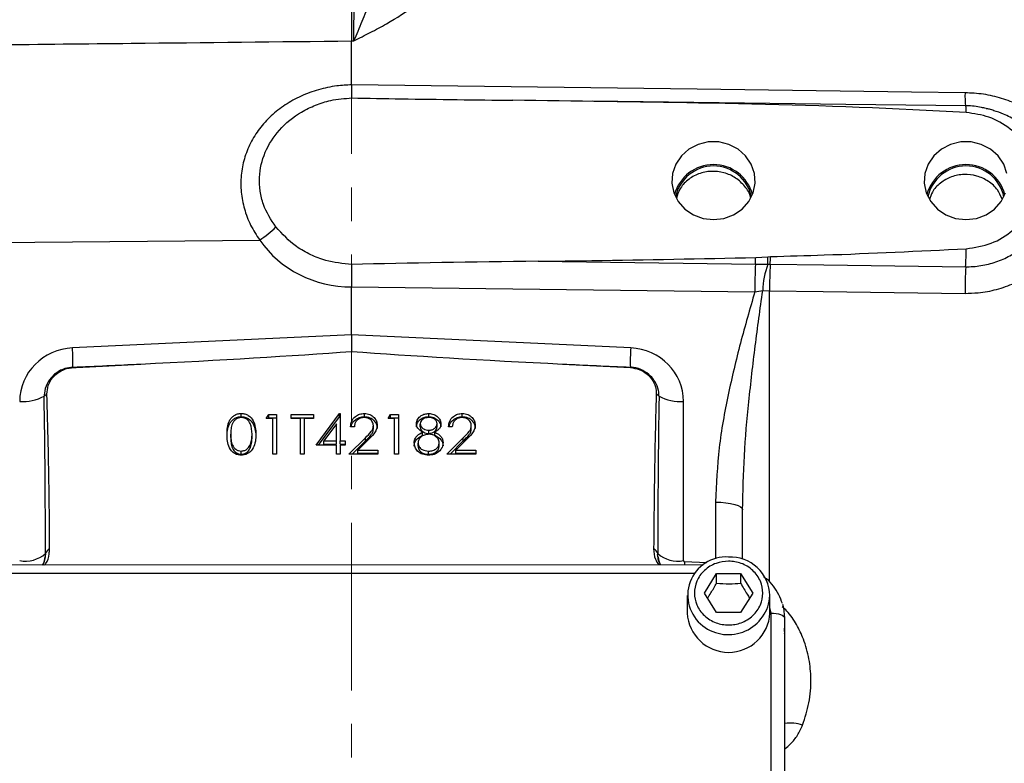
# Model space of a CAD drawing. Header units: inches. Extents: x 0.6 to 16.3, y 0.2 to 11.5.
# Tile 4 of 10: x 3 to 5.9, y 6.7 to 9. Entities that reach past the tile are written whole.
import ezdxf

# ---------------------------------------------------------------- set-up
doc = ezdxf.new("R2010")
doc.units = ezdxf.units.IN
doc.header["$MEASUREMENT"] = 0
doc.linetypes.add('CENTERX2', pattern=[0.8, 0.5, -0.1, 0.1, -0.1])
doc.styles.add('SLDTEXTSTYLE0', font='TXT', dxfattribs={"width": 0.75})
doc.dimstyles.new('SLDDIMSTYLE1', dxfattribs={"dimtxt": 0.137795, "dimasz": 0.14, "dimexe": 0, "dimexo": 0.0625, "dimgap": 0.034449, "dimtad": 0, "dimdec": 1, "dimlfac": 1.5, "dimrnd": 1e-09, "dimzin": 12, "dimdsep": 46, "dimtxsty": 'SLDTEXTSTYLE0', "dimblk1": 'CLOSED', "dimblk2": 'CLOSED', "dimsah": 1, "dimcen": 0.09, "dimadec": 0, "dimazin": 3, "dimtfac": 1, "dimtdec": 1, "dimtofl": 0, "dimtmove": 0, "dimatfit": 3, "dimldrblk": 'CLOSED', "dimfxl": 0, "dimfrac": 2, "dimtolj": 1, "dimtzin": 12, "dimarcsym": 0})
doc.dimstyles.new('SLDDIMSTYLE3', dxfattribs={"dimtxt": 0.137795, "dimasz": 0.14, "dimexe": 0, "dimexo": 0.0625, "dimgap": 0.034449, "dimtad": 0, "dimdec": 1, "dimlfac": 1.5, "dimrnd": 1e-09, "dimzin": 4, "dimdsep": 46, "dimtxsty": 'SLDTEXTSTYLE0', "dimblk1": 'CLOSED', "dimblk2": 'CLOSED', "dimsah": 1, "dimcen": 0.09, "dimadec": 0, "dimazin": 1, "dimtfac": 1, "dimtdec": 1, "dimtofl": 0, "dimtmove": 0, "dimatfit": 3, "dimldrblk": 'CLOSED', "dimfxl": 0, "dimfrac": 2, "dimtolj": 1, "dimtzin": 12, "dimarcsym": 0})

# ---------------------------------------------------------------- blocks, each defined once
blk = doc.blocks.new('_Closed')
at = {"color": 0, "linetype": 'ByBlock', "lineweight": -2}
for p, q in [((-1, 0.166667), (0, 0)), ((-1, 0.166667), (-1, -0.166667)), ((0, 0), (-1, -0.166667)), ((0, 0), (-1, 0))]:
    blk.add_line(p, q, dxfattribs=at)
blk = doc.blocks.new('_D_6')
at = {"color": 7, "linetype": 'Continuous', "lineweight": 0}
for p, q in [((2.2423, 11.0954), (2.2003, 11.0954)), ((2.2003, 11.0954), (2.2003, 10.8767)), ((2.5477, 11.0954), (2.5897, 11.0954)), ((2.5897, 11.0954), (2.5897, 10.8767)), ((1.2839, 8.1742), (1.2839, 10.9363)), ((1.2839, 10.897), (2.0795, 10.897)), ((2.2003, 10.8767), (2.2423, 10.8767)), ((2.5897, 10.8767), (2.5477, 10.8767)), ((3.9789, 10.897), (2.7105, 10.897))]:
    blk.add_line(p, q, dxfattribs=at)
at = {"color": 7, "linetype": 'Continuous', "lineweight": 18, "xscale": 0.14, "yscale": 0.14, "rotation": 180.0000000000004}
blk.add_blockref('_Closed', (1.2839, 10.897), dxfattribs=at)
at = {"color": 7, "linetype": 'Continuous', "lineweight": 18, "xscale": 0.14, "yscale": 0.14}
blk.add_blockref('_Closed', (3.9789, 10.897), dxfattribs=at)
at = {"color": 7, "linetype": 'Continuous', "lineweight": 18, "char_height": 0.1378, "attachment_point": 1, "style": 'SLDTEXTSTYLE0'}
for s, insert in [('103', (2.2423, 11.0543)), ('4.0', (2.2677, 10.8481))]:
    blk.add_mtext(s, dxfattribs=dict(at, insert=insert))
blk = doc.blocks.new('_D_9')
at = {"color": 7, "linetype": 'Continuous', "lineweight": 0}
for p, q in [((5.4662, 11.0954), (5.4242, 11.0954)), ((5.4242, 11.0954), (5.4242, 10.8767)), ((5.7717, 11.0954), (5.8136, 11.0954)), ((5.8136, 11.0954), (5.8136, 10.8767)), ((8.5942, 8.1565), (8.5942, 10.9363)), ((3.9789, 10.897), (5.3034, 10.897)), ((5.4242, 10.8767), (5.4662, 10.8767)), ((5.8136, 10.8767), (5.7717, 10.8767)), ((8.5942, 10.897), (5.9345, 10.897))]:
    blk.add_line(p, q, dxfattribs=at)
at = {"color": 7, "linetype": 'Continuous', "lineweight": 18, "xscale": 0.14, "yscale": 0.14, "rotation": 180.0000000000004}
blk.add_blockref('_Closed', (3.9789, 10.897), dxfattribs=at)
at = {"color": 7, "linetype": 'Continuous', "lineweight": 18, "xscale": 0.14, "yscale": 0.14}
blk.add_blockref('_Closed', (8.5942, 10.897), dxfattribs=at)
at = {"color": 7, "linetype": 'Continuous', "lineweight": 18, "char_height": 0.1378, "attachment_point": 1, "style": 'SLDTEXTSTYLE0'}
for s, insert in [('176', (5.4662, 11.0543)), ('6.9', (5.4917, 10.8481))]:
    blk.add_mtext(s, dxfattribs=dict(at, insert=insert))

msp = doc.modelspace()

# ---------------------------------------------------------------- linework, layer by layer
at = {"color": 7, "linetype": 'CENTERX2', "lineweight": 18}
msp.add_line((3.9789, 3.7614), (3.9789, 11.0023), dxfattribs=at)
at = {"color": 7, "linetype": 'Continuous', "lineweight": 25}
for p, q in [((3.9789, 8.7676), (3.9789, 8.8987)), ((3.9789, 8.8987), (3.9847, 8.8986)), ((3.9789, 8.7676), (3.9789, 8.7676)), ((2.735, 8.2953), (3.7045, 8.3046)), ((4.536, 8.2413), (5.1839, 8.2332)), ((5.1839, 8.2332), (5.2211, 8.2323)), ((5.1847, 8.2527), (5.2209, 8.255)), ((5.2209, 8.255), (5.2289, 8.2555)), ((3.9789, 8.165), (3.9789, 8.165)), ((3.9789, 8.0215), (3.9789, 8.165)), ((3.9789, 8.165), (5.1821, 8.1499)), ((5.1821, 8.1499), (5.2056, 8.1537)), ((5.2056, 8.1537), (5.226, 8.153)), ((3.9789, 8.0215), (3.146, 7.983)), ((4.8118, 7.983), (3.9789, 8.0215)), ((3.9789, 8.0215), (3.9789, 7.9722)), ((4.6083, 7.9348), (4.8108, 7.9242)), ((4.9694, 7.3483), (4.9694, 7.8235)), ((3.6493, 7.7778), (3.6493, 7.7873)), ((3.8733, 7.6933), (3.9425, 7.7873)), ((3.9425, 7.7873), (3.9448, 7.7873)), ((3.9425, 7.7778), (3.9425, 7.7873)), ((3.9448, 7.7873), (3.9448, 7.7055)), ((4.0169, 7.7778), (4.0169, 7.7873)), ((4.2092, 7.7778), (4.2092, 7.7873)), ((4.3092, 7.7778), (4.3092, 7.7873)), ((3.7239, 7.7722), (3.7314, 7.7843)), ((3.7434, 7.7722), (3.7239, 7.7722)), ((3.7298, 7.7722), (3.7314, 7.7748)), ((3.7314, 7.7843), (3.7548, 7.7843)), ((3.7314, 7.7748), (3.7314, 7.7843)), ((3.7314, 7.7748), (3.7548, 7.7748)), ((3.7434, 7.6661), (3.7434, 7.7722)), ((3.7548, 7.7843), (3.7548, 7.6661)), ((3.7986, 7.7843), (3.8652, 7.7843)), ((3.7986, 7.7722), (3.7986, 7.7843)), ((3.7986, 7.7748), (3.8652, 7.7748)), ((3.8262, 7.7722), (3.7986, 7.7722)), ((3.8262, 7.6661), (3.8262, 7.7722)), ((3.8376, 7.7722), (3.8376, 7.6661)), ((3.8652, 7.7722), (3.8376, 7.7722)), ((3.8652, 7.7843), (3.8652, 7.7722)), ((3.8804, 7.6933), (3.9425, 7.7778)), ((3.9425, 7.7778), (3.9448, 7.7778)), ((4.0877, 7.7722), (4.0951, 7.7843)), ((4.1072, 7.7722), (4.0877, 7.7722)), ((4.0935, 7.7722), (4.0951, 7.7748)), ((4.0951, 7.7843), (4.1185, 7.7843)), ((4.0951, 7.7748), (4.0951, 7.7843)), ((4.0951, 7.7748), (4.1185, 7.7748)), ((4.1072, 7.6661), (4.1072, 7.7722)), ((4.1185, 7.7843), (4.1185, 7.6661)), ((3.9334, 7.7568), (3.8957, 7.7055)), ((3.9334, 7.7055), (3.9334, 7.7568)), ((3.987, 7.7479), (3.9756, 7.7479)), ((4.0438, 7.7417), (4.0438, 7.7512)), ((4.1835, 7.7473), (4.1835, 7.7568)), ((4.1906, 7.7224), (4.1906, 7.7319)), ((4.2091, 7.7278), (4.2091, 7.7373)), ((4.2272, 7.7224), (4.2272, 7.7319)), ((4.2338, 7.7475), (4.2338, 7.7571)), ((4.2793, 7.7479), (4.2679, 7.7479)), ((4.3361, 7.7417), (4.3361, 7.7512)), ((3.6184, 7.7156), (3.6184, 7.7252)), ((3.6817, 7.7156), (3.6817, 7.7252)), ((3.8957, 7.7055), (3.9334, 7.7055)), ((3.8957, 7.6959), (3.8957, 7.7055)), ((3.9334, 7.6959), (3.9334, 7.7055)), ((3.9448, 7.7055), (3.9594, 7.7055)), ((3.9448, 7.6959), (3.9448, 7.7055)), ((3.9594, 7.7055), (3.9594, 7.6933)), ((3.9708, 7.6661), (4.0199, 7.715)), ((3.9804, 7.6661), (4.0199, 7.7054)), ((4.0296, 7.7098), (3.9979, 7.6782)), ((4.0199, 7.7054), (4.0199, 7.715)), ((4.177, 7.6896), (4.177, 7.6992)), ((4.2403, 7.6907), (4.2403, 7.7003)), ((4.2631, 7.6661), (4.3122, 7.715)), ((4.2727, 7.6661), (4.3122, 7.7054)), ((4.3219, 7.7098), (4.2902, 7.6782)), ((4.3122, 7.7054), (4.3122, 7.715)), ((3.6497, 7.6656), (3.6497, 7.6752)), ((3.6769, 7.6859), (3.6769, 7.6955)), ((3.9334, 7.6933), (3.8733, 7.6933)), ((3.8957, 7.6959), (3.9334, 7.6959)), ((3.9334, 7.6661), (3.9334, 7.6933)), ((3.9448, 7.6959), (3.9594, 7.6959)), ((3.9448, 7.6933), (3.9448, 7.6661)), ((3.9594, 7.6933), (3.9448, 7.6933)), ((3.9979, 7.6782), (4.0568, 7.6782)), ((3.9979, 7.6686), (3.9979, 7.6782)), ((4.0568, 7.6782), (4.0568, 7.6661)), ((4.2086, 7.6656), (4.2086, 7.6752)), ((4.2902, 7.6782), (4.3491, 7.6782)), ((4.2902, 7.6686), (4.2902, 7.6782)), ((4.3491, 7.6782), (4.3491, 7.6661)), ((3.7548, 7.6661), (3.7434, 7.6661)), ((3.8376, 7.6661), (3.8262, 7.6661)), ((3.9448, 7.6661), (3.9334, 7.6661)), ((4.0568, 7.6661), (3.9708, 7.6661)), ((3.9979, 7.6686), (4.0568, 7.6686)), ((4.1185, 7.6661), (4.1072, 7.6661)), ((4.3491, 7.6661), (4.2631, 7.6661)), ((4.2902, 7.6686), (4.3491, 7.6686)), ((5.1455, 7.3524), (5.1455, 7.5001)), ((3.0655, 7.3693), (3.0643, 7.3597)), ((4.8928, 7.3569), (4.8941, 7.3565)), ((4.9726, 7.345), (4.9694, 7.3483)), ((5.0294, 7.3358), (2.9249, 7.3351)), ((5.0318, 7.2517), (5.0678, 7.3099)), ((5.0678, 7.3099), (5.1398, 7.3099)), ((5.0678, 7.2812), (5.0678, 7.3099)), ((5.1398, 7.3099), (5.1758, 7.2517)), ((5.1398, 7.3099), (5.1398, 7.2812)), ((4.9805, 7.244), (4.9805, 7.1919)), ((5.0678, 7.1935), (5.0318, 7.2517)), ((5.1758, 7.2517), (5.1398, 7.1935)), ((5.2272, 7.1919), (5.2272, 7.244)), ((5.1398, 7.1935), (5.0678, 7.1935)), ((5.2309, 6.2584), (5.2305, 7.192)), ((5.2705, 7.1777), (5.2709, 6.2441)), ((5.2722, 7.1252), (5.2705, 7.147)), ((5.2722, 6.181), (5.2722, 7.1252))]:
    msp.add_line(p, q, dxfattribs=at)
at = {"color": 8, "linetype": 'Continuous', "lineweight": 25}
for p, q in [((5.226, 7.2839), (5.226, 8.153)), ((5.0651, 7.5231), (5.0651, 7.3533)), ((4.9726, 7.345), (4.9723, 7.3358)), ((5.039, 7.342), (4.9726, 7.345)), ((5.0029, 7.3102), (2.9514, 7.3095)), ((5.2305, 7.192), (5.2272, 7.2083))]:
    msp.add_line(p, q, dxfattribs=at)
at = {"color": 7, "linetype": 'Continuous', "lineweight": 25, "flags": 128}
for points in [[(5.8094, 8.7441), (5.6495, 8.7461), (5.0099, 8.7544), (3.9789, 8.7676)], [(5.8116, 8.7048), (5.4534, 8.7093), (4.6979, 8.7189)], [(5.0589, 8.3657), (5.0898, 8.3693), (5.1188, 8.3801), (5.1441, 8.3972), (5.164, 8.4196), (5.1773, 8.446), (5.1831, 8.4746), (5.1812, 8.5037), (5.1715, 8.5314), (5.1548, 8.556), (5.132, 8.5759), (5.1047, 8.5899), (5.0745, 8.5972), (5.0433, 8.5972), (5.0131, 8.5899), (4.9857, 8.5759), (4.963, 8.556), (4.9462, 8.5314), (4.9366, 8.5037), (4.9346, 8.4746), (4.9405, 8.446), (4.9538, 8.4196), (4.9737, 8.3972), (4.9989, 8.3801), (5.0279, 8.3693), (5.0589, 8.3657)], [(5.9345, 8.5037), (5.9248, 8.5314), (5.9081, 8.556), (5.8854, 8.5759), (5.858, 8.5899), (5.8278, 8.5972), (5.7966, 8.5972), (5.7664, 8.5899), (5.739, 8.5759), (5.7163, 8.556), (5.6996, 8.5314), (5.6899, 8.5037), (5.688, 8.4746), (5.6938, 8.446), (5.7071, 8.4196), (5.727, 8.3972), (5.7522, 8.3801), (5.7813, 8.3693), (5.8122, 8.3657)], [(5.8122, 8.3657), (5.8432, 8.3693), (5.8722, 8.3801), (5.8974, 8.3972), (5.9173, 8.4196), (5.9306, 8.446)], [(5.2279, 8.2325), (5.3878, 8.2305), (5.8114, 8.2252)], [(5.226, 8.153), (5.3859, 8.151), (5.8094, 8.1457)], [(5.0651, 7.5231), (5.081, 7.5225), (5.0961, 7.5211), (5.11, 7.5189), (5.1222, 7.5161), (5.1321, 7.5126), (5.1395, 7.5087), (5.144, 7.5045), (5.1455, 7.5001)], [(5.2646, 7.2187), (5.2673, 7.208), (5.2705, 7.1777)], [(5.2305, 7.192), (5.2383, 7.1917), (5.2458, 7.1909), (5.2527, 7.1896), (5.2588, 7.1878), (5.2638, 7.1856), (5.2675, 7.1831), (5.2697, 7.1805), (5.2705, 7.1777)]]:
    msp.add_lwpolyline(points, dxfattribs=at)
at = {"color": 8, "linetype": 'Continuous', "lineweight": 25}
for centre, radius, start, end in [((6.0165, 8.7335), 0.2073, 177.0887, 188.0865), ((5.7379, 8.6894), 0.0753, 356.6638, 11.7873), ((5.1034, 7.2516), 0.124, 232.0655, 356.504), ((5.2603, 7.125), 0.0119, 1.26, 30.8378), ((5.2877, 6.7454), 0.1184, 71.7348, 97.53)]:
    msp.add_arc(centre, radius, start, end, dxfattribs=at)
at = {"color": 7, "linetype": 'Continuous', "lineweight": 25}
for centre, radius, start, end in [((5.0589, 8.409), 0.1207, 15.261, 164.739), ((5.0589, 8.4098), 0.1158, 11.9351, 168.0649), ((5.8122, 8.409), 0.1207, 15.261, 164.739), ((5.8122, 8.4098), 0.1158, 11.9351, 168.0649), ((3.5577, 8.5345), 0.2728, 302.5508, 315.6642), ((4.285, 8.2991), 1.5281, 357.2277, 359.2382), ((7.1081, 8.1481), 1.926, 177.4696, 179.9479), ((4.1256, 8.2858), 1.0596, 357.1525, 358.2096), ((5.4428, 8.1476), 0.2373, 159.0848, 178.5348), ((4.6696, 8.2393), 0.5515, 359.2732, 1.6314), ((7.0395, 8.1479), 1.8136, 177.326, 179.8376), ((4.1924, 8.2863), 1.0369, 357.0267, 358.3024), ((7.619, 8.1405), 1.8095, 177.3199, 179.8358), ((2.4444, 7.9414), 0.7028, 358.6951, 3.3913), ((5.5133, 7.9414), 0.7028, 176.6087, 181.3049), ((3.1576, 7.9238), 0.0107, 171.5511, 177.825), ((4.8001, 7.9238), 0.0107, 2.175, 8.4489), ((2.9976, 7.9633), 0.1401, 266.1927, 297.0836), ((3.0875, 7.8139), 0.0359, 119.7067, 136.6384), ((4.8703, 7.8139), 0.0359, 43.3616, 60.2933), ((4.9601, 7.9633), 0.1401, 242.9164, 273.8073), ((3.0861, 7.3637), 0.0214, 113.3738, 164.7874), ((4.8717, 7.3637), 0.0214, 15.2126, 66.6262), ((3.0044, 7.4412), 0.0943, 260.1862, 310.3495), ((4.9533, 7.4412), 0.0943, 229.6505, 279.8138), ((5.0965, 7.2449), 0.1145, 86.3234, 232.7525), ((5.1089, 7.241), 0.1183, 1.4731, 92.4617), ((5.1038, 7.1983), 0.1235, 182.9753, 357.0247)]:
    msp.add_arc(centre, radius, start, end, dxfattribs=at)
for centre, major_axis, ratio, start_param, end_param in [((3.9817, 8.4867), (0.3286, 0.0582), 0.962793, 3.561487, 4.53521), ((5.2826, 8.1707), (2.2836, 0), 0.032706, 1.903863, 2.17838), ((3.1517, 7.8255), (0.161, 0.0285), 0.962793, 1.4369, 2.97279), ((2.4211, 7.9716), (2.1007, 0.0685), 0.035536, 5.168919, 5.546555), ((5.5366, 7.9716), (2.1007, -0.0685), 0.035536, 3.878223, 4.255859), ((4.8061, 7.8255), (0.161, -0.0285), 0.962793, 0.168803, 1.704693), ((-18.8359, 6.9883), (50.2127, 2.294), 0.001485, 5.165466, 5.169954), ((26.7936, 6.9883), (50.2127, -2.294), 0.001485, 4.254824, 4.259312), ((2.9855, 7.2303), (0.0028, 1.737), 0.046027, 4.792596, 5.070201), ((4.9722, 7.2303), (-0.0028, 1.737), 0.046027, 1.212984, 1.490589)]:
    msp.add_ellipse(centre, major_axis=major_axis, ratio=ratio, start_param=start_param, end_param=end_param, dxfattribs=at)
for points, knots in [([(3.9789, 9.1183), (3.9789, 9.0993), (3.9789, 9.0607), (3.9789, 9.0038), (3.9789, 8.9484), (3.9789, 8.9154), (3.9789, 8.8987)], [0, 0, 0, 0, 0.246215, 0.500001, 0.746214, 1, 1, 1, 1]), ([(4.078, 9.1214), (4.063, 9.0857), (4.0394, 9.0294), (4.0091, 8.9551), (3.993, 8.9173), (3.9848, 8.8988), (3.9847, 8.8986)], [0, 0, 0, 0, 0.4589434, 0.7218646, 0.9976696, 1, 1, 1, 1]), ([(3.9847, 9.1183), (3.9848, 9.0998), (3.985, 9.0623), (3.9851, 9.0059), (3.985, 8.9498), (3.9848, 8.9159), (3.9847, 8.8986)], [0, 0, 0, 0, 0.239385, 0.485722, 0.738731, 1, 1, 1, 1]), ([(3.9847, 8.8986), (3.9849, 8.8987), (4.0015, 8.9071), (4.0346, 8.9238), (4.0988, 8.9574), (4.1424, 8.9865), (4.1714, 9.0057)], [0, 0, 0, 0, 0.002547, 0.254971, 0.506602, 1, 1, 1, 1]), ([(2.5094, 8.8832), (2.7801, 8.886), (3.2699, 8.8911), (3.7597, 8.8964), (3.9789, 8.8987)], [0, 0, 0, 0, 0.55255, 1, 1, 1, 1]), ([(3.9789, 8.7676), (3.9641, 8.7668), (3.9307, 8.7651), (3.8797, 8.7541), (3.8276, 8.7353), (3.7798, 8.7089), (3.7379, 8.6762), (3.703, 8.6376), (3.6758, 8.5945), (3.6574, 8.5476), (3.6479, 8.4982), (3.648, 8.4476), (3.6575, 8.3974), (3.6758, 8.3487), (3.6949, 8.3193), (3.7045, 8.3046)], [0, 0, 0, 0, 0.0632031, 0.1431444, 0.2230807, 0.302355, 0.3816187, 0.4593966, 0.53716, 0.6140366, 0.6909035, 0.7679438, 0.8449877, 0.922487, 1, 1, 1, 1]), ([(3.9789, 8.7676), (3.9789, 8.7603), (3.9789, 8.7456), (3.979, 8.7332), (3.979, 8.7299), (3.979, 8.7287)], [0, 0, 0, 0, 0.381475, 0.762946, 1, 1, 1, 1]), ([(3.7528, 8.3439), (3.7386, 8.3656), (3.7168, 8.3991), (3.7047, 8.4508), (3.7018, 8.5036), (3.717, 8.5682), (3.761, 8.6364), (3.8167, 8.6819), (3.871, 8.7081), (3.9211, 8.7241), (3.9579, 8.727), (3.979, 8.7287)], [0, 0, 0, 0, 0.139951, 0.215666, 0.291366, 0.432633, 0.574875, 0.72739, 0.809219, 0.891056, 1, 1, 1, 1]), ([(3.979, 8.7287), (4.0284, 8.7278), (4.1887, 8.7248), (4.349, 8.723), (4.4598, 8.7217)], [0, 0, 0, 0, 0.30853, 1, 1, 1, 1]), ([(5.8094, 8.1457), (5.8226, 8.146), (5.8543, 8.1467), (5.9041, 8.1562), (5.9566, 8.1748), (6.005, 8.2017), (6.0478, 8.2355), (6.0838, 8.2755), (6.112, 8.32), (6.1316, 8.3679), (6.1424, 8.4179), (6.1436, 8.4685), (6.1355, 8.5183), (6.1179, 8.5658), (6.0918, 8.6097), (6.0576, 8.6486), (6.0167, 8.6819), (5.97, 8.7086), (5.919, 8.7284), (5.865, 8.7411), (5.8279, 8.7431), (5.8094, 8.7441)], [0, 0, 0, 0, 0.038378, 0.09291, 0.147439, 0.201566, 0.255685, 0.308751, 0.361806, 0.414177, 0.466541, 0.51909, 0.571642, 0.624715, 0.677797, 0.731116, 0.784444, 0.838115, 0.891791, 0.945895, 1, 1, 1, 1]), ([(5.813, 8.685), (5.7598, 8.688), (5.4936, 8.7026), (5.0423, 8.714), (4.6444, 8.7192), (4.4598, 8.7217)], [0, 0, 0, 0, 0.118179, 0.590932, 1, 1, 1, 1]), ([(5.8726, 8.6968), (5.8678, 8.6981), (5.8492, 8.703), (5.8284, 8.7054), (5.8128, 8.7046), (5.8115, 8.7045)], [0, 0, 0, 0, 0.240808, 0.936885, 1, 1, 1, 1]), ([(5.813, 8.2787), (5.8385, 8.2827), (5.8893, 8.2905), (5.9544, 8.3312), (6.001, 8.3877), (6.0237, 8.4546), (6.0209, 8.5233), (5.9941, 8.5869), (5.9461, 8.6389), (5.8834, 8.6748), (5.836, 8.6817), (5.813, 8.685)], [0, 0, 0, 0, 0.11604, 0.231742, 0.345909, 0.4574, 0.56622, 0.674467, 0.78353, 0.895363, 1, 1, 1, 1]), ([(5.8952, 8.6906), (5.8911, 8.6923), (5.8839, 8.6952), (5.8761, 8.696), (5.8726, 8.6963)], [0, 0, 0, 0, 0.5631, 1, 1, 1, 1]), ([(5.1691, 8.4314), (5.1691, 8.4317), (5.1676, 8.4439), (5.153, 8.4655), (5.1264, 8.4914), (5.0907, 8.5072), (5.0518, 8.5115), (5.0136, 8.5039), (4.9808, 8.485), (4.9572, 8.4593), (4.9511, 8.4387), (4.9484, 8.4297)], [0, 0, 0, 0, 0.003081, 0.13109, 0.259145, 0.387161, 0.515039, 0.64293, 0.771116, 0.899571, 1, 1, 1, 1]), ([(5.9198, 8.4275), (5.9158, 8.4368), (5.9071, 8.4572), (5.8801, 8.4813), (5.8451, 8.4975), (5.8062, 8.5021), (5.7679, 8.4948), (5.735, 8.4762), (5.7119, 8.452), (5.706, 8.433), (5.7036, 8.4256)], [0, 0, 0, 0, 0.1105389, 0.2442073, 0.3778395, 0.5113227, 0.6448082, 0.7786017, 0.9126908, 1, 1, 1, 1]), ([(3.979, 8.232), (3.9527, 8.2346), (3.9104, 8.2388), (3.8559, 8.2602), (3.8024, 8.2902), (3.7721, 8.323), (3.7528, 8.3439)], [0, 0, 0, 0, 0.297211, 0.479312, 0.666762, 1, 1, 1, 1]), ([(5.2289, 8.2555), (5.2822, 8.257), (5.477, 8.2623), (5.6717, 8.2718), (5.813, 8.2787)], [0, 0, 0, 0, 0.273641, 1, 1, 1, 1]), ([(3.979, 8.232), (3.979, 8.2274), (3.979, 8.2151), (3.9789, 8.1916), (3.9789, 8.1739), (3.9789, 8.165)], [0, 0, 0, 0, 0.230653, 0.615325, 1, 1, 1, 1]), ([(4.536, 8.2413), (4.5894, 8.2419), (4.8056, 8.2445), (5.0218, 8.2492), (5.1847, 8.2527)], [0, 0, 0, 0, 0.246598, 1, 1, 1, 1]), ([(5.2211, 8.2323), (5.2222, 8.2324), (5.2245, 8.2325), (5.2268, 8.2325), (5.2279, 8.2325)], [0, 0, 0, 0, 0.4790001, 1, 1, 1, 1]), ([(5.1821, 8.1499), (5.1674, 8.0992), (5.1381, 7.9976), (5.1013, 7.8427), (5.0722, 7.6847), (5.0675, 7.5771), (5.0651, 7.5231)], [0, 0, 0, 0, 0.247523, 0.495355, 0.746644, 1, 1, 1, 1]), ([(5.1455, 7.5001), (5.1468, 7.554), (5.1492, 7.6619), (5.164, 7.8249), (5.1828, 7.9892), (5.198, 8.0988), (5.2056, 8.1537)], [0, 0, 0, 0, 0.243652, 0.488293, 0.743873, 1, 1, 1, 1]), ([(3.1469, 7.9242), (3.1502, 7.9244), (3.1669, 7.9253), (3.2344, 7.9289), (3.2986, 7.9322), (3.3494, 7.9348)], [0, 0, 0, 0, 0.048999, 0.246776, 1, 1, 1, 1]), ([(3.147, 7.9254), (3.139, 7.9244), (3.1219, 7.9223), (3.1015, 7.9118), (3.083, 7.8964), (3.0684, 7.876), (3.0619, 7.8542), (3.0615, 7.8416), (3.0614, 7.8385)], [0, 0, 0, 0, 0.175563, 0.377503, 0.492691, 0.711013, 0.929957, 1, 1, 1, 1]), ([(3.0697, 7.845), (3.0704, 7.8538), (3.0717, 7.8712), (3.0852, 7.8947), (3.1057, 7.9128), (3.1277, 7.9221), (3.1419, 7.9237), (3.1469, 7.9242)], [0, 0, 0, 0, 0.220197, 0.440552, 0.660955, 0.880079, 1, 1, 1, 1]), ([(4.8963, 7.8385), (4.896, 7.8444), (4.895, 7.8597), (4.8862, 7.8809), (4.8702, 7.9014), (4.8486, 7.9169), (4.8269, 7.9241), (4.8139, 7.9251), (4.8107, 7.9254)], [0, 0, 0, 0, 0.133792, 0.349993, 0.507743, 0.714732, 0.929626, 1, 1, 1, 1]), ([(4.8108, 7.9242), (4.8199, 7.9229), (4.838, 7.9202), (4.8616, 7.9058), (4.879, 7.8855), (4.8874, 7.864), (4.8879, 7.8502), (4.888, 7.845)], [0, 0, 0, 0, 0.2156878, 0.4316876, 0.6495951, 0.8692818, 1, 1, 1, 1]), ([(3.0776, 7.3833), (3.0776, 7.3906), (3.0773, 7.4453), (3.076, 7.5992), (3.0723, 7.7459), (3.0697, 7.845)], [0, 0, 0, 0, 0.046876, 0.355706, 1, 1, 1, 1]), ([(4.888, 7.845), (4.8868, 7.8003), (4.8824, 7.6465), (4.8811, 7.4925), (4.8802, 7.3833)], [0, 0, 0, 0, 0.290666, 1, 1, 1, 1]), ([(3.607, 7.7251), (3.6072, 7.732), (3.6075, 7.7458), (3.612, 7.7629), (3.6199, 7.7747), (3.6281, 7.7817), (3.6382, 7.7865), (3.6456, 7.7871), (3.6493, 7.7873)], [0, 0, 0, 0, 0.250526, 0.500164, 0.625273, 0.750198, 0.875111, 1, 1, 1, 1]), ([(3.6493, 7.7873), (3.6531, 7.7871), (3.6605, 7.7865), (3.6741, 7.7803), (3.6863, 7.7663), (3.6924, 7.746), (3.6929, 7.7321), (3.6931, 7.7251)], [0, 0, 0, 0, 0.1251695, 0.2503357, 0.4988652, 0.7490161, 1, 1, 1, 1]), ([(3.9756, 7.7479), (3.9764, 7.7537), (3.9778, 7.7652), (3.9887, 7.7783), (4.0024, 7.7862), (4.0121, 7.787), (4.0169, 7.7873)], [0, 0, 0, 0, 0.280029, 0.559515, 0.779668, 1, 1, 1, 1]), ([(4.0169, 7.7873), (4.0226, 7.7868), (4.0339, 7.7859), (4.0464, 7.7762), (4.054, 7.7646), (4.0548, 7.7563), (4.0552, 7.7522)], [0, 0, 0, 0, 0.2798903, 0.5592237, 0.7795824, 1, 1, 1, 1]), ([(4.1721, 7.757), (4.173, 7.7617), (4.1748, 7.7712), (4.1853, 7.781), (4.1972, 7.7864), (4.2052, 7.787), (4.2092, 7.7873)], [0, 0, 0, 0, 0.2788058, 0.5584573, 0.7791595, 1, 1, 1, 1]), ([(4.2092, 7.7873), (4.2143, 7.7868), (4.2244, 7.7858), (4.2362, 7.778), (4.2437, 7.7678), (4.2447, 7.7604), (4.2452, 7.7567)], [0, 0, 0, 0, 0.279929, 0.559623, 0.779946, 1, 1, 1, 1]), ([(4.2679, 7.7479), (4.2687, 7.7537), (4.2702, 7.7652), (4.281, 7.7783), (4.2947, 7.7862), (4.3044, 7.787), (4.3092, 7.7873)], [0, 0, 0, 0, 0.280029, 0.559515, 0.779668, 1, 1, 1, 1]), ([(4.3092, 7.7873), (4.3149, 7.7868), (4.3262, 7.7859), (4.3387, 7.7762), (4.3463, 7.7646), (4.3471, 7.7563), (4.3475, 7.7522)], [0, 0, 0, 0, 0.27989, 0.559224, 0.779582, 1, 1, 1, 1]), ([(3.607, 7.7156), (3.6072, 7.7225), (3.6075, 7.7363), (3.612, 7.7533), (3.6199, 7.7651), (3.6281, 7.7722), (3.6382, 7.7769), (3.6456, 7.7775), (3.6493, 7.7778)], [0, 0, 0, 0, 0.250526, 0.500164, 0.625273, 0.750198, 0.875111, 1, 1, 1, 1]), ([(3.6497, 7.7752), (3.6468, 7.7749), (3.641, 7.7744), (3.6333, 7.7702), (3.6272, 7.7644), (3.6216, 7.7548), (3.6187, 7.7414), (3.6185, 7.7306), (3.6184, 7.7252)], [0, 0, 0, 0, 0.124874, 0.249889, 0.374726, 0.499789, 0.7495, 1, 1, 1, 1]), ([(3.6493, 7.7778), (3.6531, 7.7775), (3.6605, 7.777), (3.6741, 7.7708), (3.6863, 7.7567), (3.6924, 7.7364), (3.6929, 7.7225), (3.6931, 7.7156)], [0, 0, 0, 0, 0.125169, 0.250336, 0.498865, 0.749016, 1, 1, 1, 1]), ([(3.6817, 7.7252), (3.6812, 7.7362), (3.6805, 7.7526), (3.6687, 7.7689), (3.6584, 7.7744), (3.6526, 7.7749), (3.6497, 7.7752)], [0, 0, 0, 0, 0.500072, 0.749021, 0.874598, 1, 1, 1, 1]), ([(3.9778, 7.7479), (3.9782, 7.7504), (3.9795, 7.7585), (3.9888, 7.7687), (4.0024, 7.7766), (4.0121, 7.7774), (4.0169, 7.7778)], [0, 0, 0, 0, 0.142936, 0.475639, 0.737713, 1, 1, 1, 1]), ([(4.0164, 7.7752), (4.012, 7.7748), (4.0034, 7.774), (3.9936, 7.7666), (3.9883, 7.7573), (3.9874, 7.7511), (3.987, 7.7479)], [0, 0, 0, 0, 0.279699, 0.558847, 0.779176, 1, 1, 1, 1]), ([(4.0438, 7.7512), (4.0433, 7.7549), (4.0422, 7.7622), (4.0345, 7.77), (4.0256, 7.7746), (4.0194, 7.775), (4.0164, 7.7752)], [0, 0, 0, 0, 0.279126, 0.558978, 0.77935, 1, 1, 1, 1]), ([(4.0169, 7.7778), (4.0226, 7.7773), (4.0339, 7.7763), (4.0464, 7.7667), (4.054, 7.755), (4.0548, 7.7468), (4.0552, 7.7426)], [0, 0, 0, 0, 0.27989, 0.559224, 0.779582, 1, 1, 1, 1]), ([(4.1721, 7.7474), (4.173, 7.7522), (4.1748, 7.7617), (4.1853, 7.7715), (4.1972, 7.7769), (4.2052, 7.7775), (4.2092, 7.7778)], [0, 0, 0, 0, 0.278806, 0.558457, 0.77916, 1, 1, 1, 1]), ([(4.2086, 7.7752), (4.2053, 7.775), (4.1986, 7.7746), (4.1905, 7.7702), (4.1846, 7.7641), (4.1839, 7.7593), (4.1835, 7.7568)], [0, 0, 0, 0, 0.280651, 0.560566, 0.78062, 1, 1, 1, 1]), ([(4.2338, 7.7571), (4.2332, 7.7601), (4.2318, 7.7662), (4.2225, 7.7741), (4.2139, 7.7748), (4.2086, 7.7752)], [0, 0, 0, 0, 0.278971, 0.559919, 1, 1, 1, 1]), ([(4.2092, 7.7778), (4.2143, 7.7773), (4.2244, 7.7762), (4.2362, 7.7684), (4.2437, 7.7582), (4.2447, 7.7508), (4.2452, 7.7471)], [0, 0, 0, 0, 0.279929, 0.559623, 0.779946, 1, 1, 1, 1]), ([(4.2701, 7.7479), (4.2705, 7.7504), (4.2718, 7.7585), (4.2811, 7.7687), (4.2947, 7.7766), (4.3044, 7.7774), (4.3092, 7.7778)], [0, 0, 0, 0, 0.142936, 0.475639, 0.737713, 1, 1, 1, 1]), ([(4.3087, 7.7752), (4.3043, 7.7748), (4.2957, 7.774), (4.2859, 7.7666), (4.2807, 7.7573), (4.2798, 7.7511), (4.2793, 7.7479)], [0, 0, 0, 0, 0.2796987, 0.5588466, 0.7791762, 1, 1, 1, 1]), ([(4.3361, 7.7512), (4.3356, 7.7549), (4.3345, 7.7622), (4.3268, 7.77), (4.3179, 7.7746), (4.3117, 7.775), (4.3087, 7.7752)], [0, 0, 0, 0, 0.279126, 0.558978, 0.77935, 1, 1, 1, 1]), ([(4.3092, 7.7778), (4.3149, 7.7773), (4.3262, 7.7763), (4.3387, 7.7667), (4.3463, 7.755), (4.3471, 7.7468), (4.3475, 7.7426)], [0, 0, 0, 0, 0.27989, 0.559224, 0.779582, 1, 1, 1, 1]), ([(4.0199, 7.715), (4.026, 7.7208), (4.0344, 7.729), (4.0428, 7.7416), (4.0435, 7.748), (4.0438, 7.7512)], [0, 0, 0, 0, 0.560717, 0.780532, 1, 1, 1, 1]), ([(4.0199, 7.7054), (4.026, 7.7113), (4.0344, 7.7194), (4.0428, 7.732), (4.0435, 7.7385), (4.0438, 7.7417)], [0, 0, 0, 0, 0.560717, 0.780532, 1, 1, 1, 1]), ([(4.0552, 7.7522), (4.0547, 7.7475), (4.0537, 7.7381), (4.0435, 7.7239), (4.0349, 7.7151), (4.0296, 7.7098)], [0, 0, 0, 0, 0.279288, 0.559154, 1, 1, 1, 1]), ([(4.1656, 7.6995), (4.166, 7.7035), (4.1669, 7.7114), (4.1754, 7.7236), (4.1848, 7.7288), (4.1906, 7.7319)], [0, 0, 0, 0, 0.279987, 0.559901, 1, 1, 1, 1]), ([(4.1906, 7.7319), (4.1852, 7.7353), (4.1776, 7.74), (4.1728, 7.75), (4.1723, 7.7546), (4.1721, 7.757)], [0, 0, 0, 0, 0.557752, 0.778932, 1, 1, 1, 1]), ([(4.1835, 7.7568), (4.1842, 7.7537), (4.1856, 7.7474), (4.1932, 7.7414), (4.201, 7.7379), (4.2064, 7.7375), (4.2091, 7.7373)], [0, 0, 0, 0, 0.277721, 0.558224, 0.779072, 1, 1, 1, 1]), ([(4.1835, 7.7473), (4.1842, 7.7441), (4.1856, 7.7378), (4.1932, 7.7319), (4.201, 7.7283), (4.2064, 7.7279), (4.2091, 7.7278)], [0, 0, 0, 0, 0.277721, 0.558224, 0.779072, 1, 1, 1, 1]), ([(4.2091, 7.7373), (4.2124, 7.7376), (4.2191, 7.7383), (4.2273, 7.7431), (4.2326, 7.7497), (4.2334, 7.7546), (4.2338, 7.7571)], [0, 0, 0, 0, 0.280237, 0.5601454, 0.7804348, 1, 1, 1, 1]), ([(4.2091, 7.7278), (4.2124, 7.7281), (4.2191, 7.7288), (4.2273, 7.7335), (4.2326, 7.7402), (4.2334, 7.7451), (4.2338, 7.7475)], [0, 0, 0, 0, 0.280237, 0.560145, 0.780435, 1, 1, 1, 1]), ([(4.2452, 7.7567), (4.2449, 7.7537), (4.2444, 7.7478), (4.2383, 7.7385), (4.2314, 7.7344), (4.2272, 7.7319)], [0, 0, 0, 0, 0.280159, 0.560243, 1, 1, 1, 1]), ([(4.2272, 7.7319), (4.2344, 7.7279), (4.2444, 7.7222), (4.251, 7.7096), (4.2515, 7.7035), (4.2517, 7.7005)], [0, 0, 0, 0, 0.5582714, 0.7790888, 1, 1, 1, 1]), ([(4.3122, 7.715), (4.3183, 7.7208), (4.3267, 7.729), (4.3351, 7.7416), (4.3358, 7.748), (4.3361, 7.7512)], [0, 0, 0, 0, 0.560717, 0.780532, 1, 1, 1, 1]), ([(4.3122, 7.7054), (4.3183, 7.7113), (4.3267, 7.7194), (4.3351, 7.732), (4.3358, 7.7385), (4.3361, 7.7417)], [0, 0, 0, 0, 0.560717, 0.780532, 1, 1, 1, 1]), ([(4.3475, 7.7522), (4.347, 7.7475), (4.346, 7.7381), (4.3358, 7.7239), (4.3272, 7.7151), (4.3219, 7.7098)], [0, 0, 0, 0, 0.279288, 0.559154, 1, 1, 1, 1]), ([(3.6493, 7.663), (3.6457, 7.6633), (3.6383, 7.6639), (3.6248, 7.6701), (3.6129, 7.6842), (3.6076, 7.7045), (3.6072, 7.7182), (3.607, 7.7251)], [0, 0, 0, 0, 0.125181, 0.250351, 0.498778, 0.748946, 1, 1, 1, 1]), ([(3.6184, 7.7252), (3.6185, 7.7198), (3.6187, 7.709), (3.622, 7.6929), (3.6308, 7.6814), (3.641, 7.676), (3.6468, 7.6754), (3.6497, 7.6752)], [0, 0, 0, 0, 0.2510852, 0.5013708, 0.7496281, 0.8748771, 1, 1, 1, 1]), ([(3.6184, 7.7156), (3.6185, 7.7102), (3.6187, 7.6994), (3.622, 7.6833), (3.6308, 7.6719), (3.641, 7.6665), (3.6468, 7.6659), (3.6497, 7.6656)], [0, 0, 0, 0, 0.251085, 0.501371, 0.749628, 0.874877, 1, 1, 1, 1]), ([(3.6931, 7.7251), (3.6929, 7.7182), (3.6925, 7.7043), (3.6863, 7.684), (3.6741, 7.6701), (3.6605, 7.6639), (3.6531, 7.6633), (3.6493, 7.663)], [0, 0, 0, 0, 0.2510019, 0.5011378, 0.7496117, 0.8748068, 1, 1, 1, 1]), ([(3.6769, 7.6955), (3.6785, 7.7009), (3.6814, 7.7106), (3.6816, 7.7207), (3.6817, 7.7252)], [0, 0, 0, 0, 0.559599, 1, 1, 1, 1]), ([(3.6769, 7.6859), (3.6785, 7.6913), (3.6814, 7.7011), (3.6816, 7.7112), (3.6817, 7.7156)], [0, 0, 0, 0, 0.559599, 1, 1, 1, 1]), ([(4.1656, 7.69), (4.166, 7.6939), (4.1669, 7.7018), (4.1754, 7.7141), (4.1848, 7.7192), (4.1906, 7.7224)], [0, 0, 0, 0, 0.279987, 0.559901, 1, 1, 1, 1]), ([(4.2085, 7.663), (4.2024, 7.6634), (4.1901, 7.6641), (4.1759, 7.6737), (4.1673, 7.6862), (4.1662, 7.6951), (4.1656, 7.6995)], [0, 0, 0, 0, 0.280545, 0.559269, 0.779816, 1, 1, 1, 1]), ([(4.2094, 7.7252), (4.2049, 7.7248), (4.196, 7.7241), (4.1855, 7.7175), (4.1783, 7.7089), (4.1774, 7.7024), (4.177, 7.6992)], [0, 0, 0, 0, 0.2802829, 0.5601377, 0.7802983, 1, 1, 1, 1]), ([(4.177, 7.6992), (4.1777, 7.6952), (4.1791, 7.6873), (4.1909, 7.6769), (4.2019, 7.6758), (4.2086, 7.6752)], [0, 0, 0, 0, 0.279833, 0.560198, 1, 1, 1, 1]), ([(4.2086, 7.6752), (4.213, 7.6754), (4.2217, 7.676), (4.2322, 7.6822), (4.2391, 7.6907), (4.2399, 7.6971), (4.2403, 7.7003)], [0, 0, 0, 0, 0.2806017, 0.5599618, 0.7801797, 1, 1, 1, 1]), ([(4.2403, 7.7003), (4.2396, 7.7042), (4.2381, 7.7121), (4.2291, 7.7199), (4.2193, 7.7245), (4.2127, 7.725), (4.2094, 7.7252)], [0, 0, 0, 0, 0.278303, 0.558509, 0.779146, 1, 1, 1, 1]), ([(4.2272, 7.7224), (4.2344, 7.7183), (4.2444, 7.7126), (4.251, 7.7), (4.2515, 7.694), (4.2517, 7.6909)], [0, 0, 0, 0, 0.558271, 0.779089, 1, 1, 1, 1]), ([(4.2517, 7.7005), (4.2512, 7.6955), (4.2503, 7.6865), (4.2446, 7.6792), (4.2421, 7.676)], [0, 0, 0, 0, 0.559346, 1, 1, 1, 1]), ([(3.6497, 7.6752), (3.6532, 7.6756), (3.6601, 7.6764), (3.6708, 7.6831), (3.6746, 7.6908), (3.6769, 7.6955)], [0, 0, 0, 0, 0.2802572, 0.5607811, 1, 1, 1, 1]), ([(3.6497, 7.6656), (3.6532, 7.666), (3.6601, 7.6668), (3.6708, 7.6736), (3.6746, 7.6812), (3.6769, 7.6859)], [0, 0, 0, 0, 0.280257, 0.560781, 1, 1, 1, 1]), ([(4.177, 7.6896), (4.1777, 7.6857), (4.1791, 7.6778), (4.1909, 7.6674), (4.2019, 7.6663), (4.2086, 7.6656)], [0, 0, 0, 0, 0.279833, 0.560198, 1, 1, 1, 1]), ([(4.2421, 7.676), (4.2366, 7.6717), (4.2269, 7.6639), (4.2141, 7.6633), (4.2085, 7.663)], [0, 0, 0, 0, 0.557758, 1, 1, 1, 1]), ([(4.2086, 7.6656), (4.213, 7.6659), (4.2217, 7.6664), (4.2322, 7.6726), (4.2391, 7.6812), (4.2399, 7.6875), (4.2403, 7.6907)], [0, 0, 0, 0, 0.280602, 0.559962, 0.78018, 1, 1, 1, 1]), ([(3.0624, 7.3352), (3.0635, 7.3364), (3.0717, 7.3457), (3.0764, 7.3632), (3.0773, 7.3784), (3.0776, 7.3833)], [0, 0, 0, 0, 0.097468, 0.707186, 1, 1, 1, 1]), ([(4.8802, 7.3833), (4.8809, 7.3728), (4.8821, 7.3557), (4.8918, 7.3413), (4.8956, 7.3358)], [0, 0, 0, 0, 0.615096, 1, 1, 1, 1]), ([(3.0646, 7.3597), (3.0636, 7.3533), (3.0624, 7.3448), (3.0571, 7.3371), (3.0558, 7.3352)], [0, 0, 0, 0, 0.7552155, 1, 1, 1, 1]), ([(3.0572, 7.3352), (3.0579, 7.3364), (3.0625, 7.3437), (3.0636, 7.3524), (3.0645, 7.3597)], [0, 0, 0, 0, 0.165021, 1, 1, 1, 1]), ([(4.8932, 7.36), (4.893, 7.3606), (4.892, 7.3637), (4.8922, 7.3668), (4.8923, 7.3693)], [0, 0, 0, 0, 0.2072663, 1, 1, 1, 1]), ([(4.9015, 7.3358), (4.9006, 7.337), (4.8959, 7.3438), (4.8932, 7.3523), (4.8932, 7.3592), (4.8932, 7.36)], [0, 0, 0, 0, 0.157875, 0.896021, 1, 1, 1, 1]), ([(4.8937, 7.3596), (4.894, 7.3557), (4.8946, 7.3473), (4.8985, 7.3398), (4.9006, 7.3358)], [0, 0, 0, 0, 0.467162, 1, 1, 1, 1]), ([(5.1038, 7.3469), (5.1167, 7.3456), (5.1364, 7.3437), (5.1602, 7.3318), (5.1765, 7.3195), (5.1897, 7.3042), (5.2021, 7.2821), (5.2083, 7.2517), (5.2021, 7.2213), (5.1897, 7.1991), (5.1765, 7.1839), (5.1602, 7.1715), (5.1364, 7.16), (5.1038, 7.1541), (5.0713, 7.16), (5.0475, 7.1715), (5.0312, 7.1839), (5.018, 7.1991), (5.0056, 7.2213), (4.9994, 7.2517), (5.0056, 7.2821), (5.018, 7.3042), (5.0312, 7.3195), (5.0475, 7.3318), (5.0713, 7.3437), (5.091, 7.3456), (5.1038, 7.3469)], [0, 0, 0, 0, 0.059864, 0.09209, 0.125, 0.15791, 0.190136, 0.25, 0.309864, 0.34209, 0.375, 0.40791, 0.440136, 0.5, 0.559864, 0.59209, 0.625, 0.65791, 0.690136, 0.75, 0.809864, 0.84209, 0.875, 0.90791, 0.940136, 1, 1, 1, 1]), ([(5.2643, 7.2201), (5.2611, 7.2291), (5.2547, 7.2477), (5.2381, 7.2724), (5.2227, 7.2901), (5.2119, 7.2976), (5.2094, 7.2994)], [0, 0, 0, 0, 0.294594, 0.602566, 0.907001, 1, 1, 1, 1]), ([(5.041, 7.2369), (5.0444, 7.2418), (5.0534, 7.255), (5.0623, 7.2712), (5.0678, 7.2812)], [0, 0, 0, 0, 0.376375, 1, 1, 1, 1]), ([(5.0678, 7.2812), (5.0807, 7.2802), (5.1048, 7.2782), (5.1287, 7.2803), (5.1398, 7.2812)], [0, 0, 0, 0, 0.534747, 1, 1, 1, 1]), ([(5.1398, 7.2812), (5.1463, 7.2696), (5.1552, 7.2535), (5.1641, 7.2405), (5.1666, 7.2368)], [0, 0, 0, 0, 0.718831, 1, 1, 1, 1])]:
    msp.add_open_spline(points, degree=3, knots=knots, dxfattribs=at)
at = {"color": 8, "linetype": 'Continuous', "lineweight": 25}
for points, knots in [([(5.8114, 8.2252), (5.8131, 8.2251), (5.8302, 8.225), (5.8628, 8.2281), (5.9076, 8.2401), (5.9493, 8.2595), (5.9867, 8.2853), (6.0185, 8.317), (6.0437, 8.3529), (6.0615, 8.3918), (6.0713, 8.43), (6.0752, 8.4806), (6.0642, 8.5424), (6.0254, 8.6102), (5.9744, 8.6548), (5.9288, 8.6799), (5.905, 8.6875), (5.8952, 8.6906)], [0, 0, 0, 0, 0.006884, 0.070787, 0.134689, 0.198144, 0.261598, 0.324639, 0.387672, 0.448572, 0.509466, 0.559275, 0.671384, 0.782193, 0.89661, 0.95741, 1, 1, 1, 1]), ([(5.3249, 6.8579), (5.3319, 6.8799), (5.3463, 6.9245), (5.3513, 6.9916), (5.3453, 7.0557), (5.3304, 7.1104), (5.307, 7.158), (5.2863, 7.1915), (5.2687, 7.2064), (5.264, 7.2104)], [0, 0, 0, 0, 0.187834, 0.381518, 0.539109, 0.701176, 0.825251, 0.952676, 1, 1, 1, 1]), ([(5.2722, 6.7871), (5.2778, 6.7918), (5.2922, 6.8037), (5.3107, 6.8275), (5.3201, 6.8477), (5.3249, 6.8579)], [0, 0, 0, 0, 0.239468, 0.6136134, 1, 1, 1, 1])]:
    msp.add_open_spline(points, degree=3, knots=knots, dxfattribs=at)

# ---------------------------------------------------------------- dimensions: what is measured, and where the dimension line sits
at = {"color": 7, "linetype": 'Continuous', "lineweight": 18}
for base, p1, p2, dimstyle, picture, middle in [((1.2839, 10.897), (3.9789, 11.0023), (1.2839, 8.1349), 'SLDDIMSTYLE3', '_D_6', (2.395, 10.897)), ((3.9789, 10.897), (8.5942, 8.1171), (3.9789, 11.0023), 'SLDDIMSTYLE1', '_D_9', (5.6189, 10.897))]:
    dim = msp.add_linear_dim(base=base, p1=p1, p2=p2, dimstyle=dimstyle, dxfattribs=at)
    dim.commit()
    dim.dimension.update_dxf_attribs({"geometry": picture, "text_midpoint": middle, "dimtype": 160})

doc.saveas('drawing.dxf')
